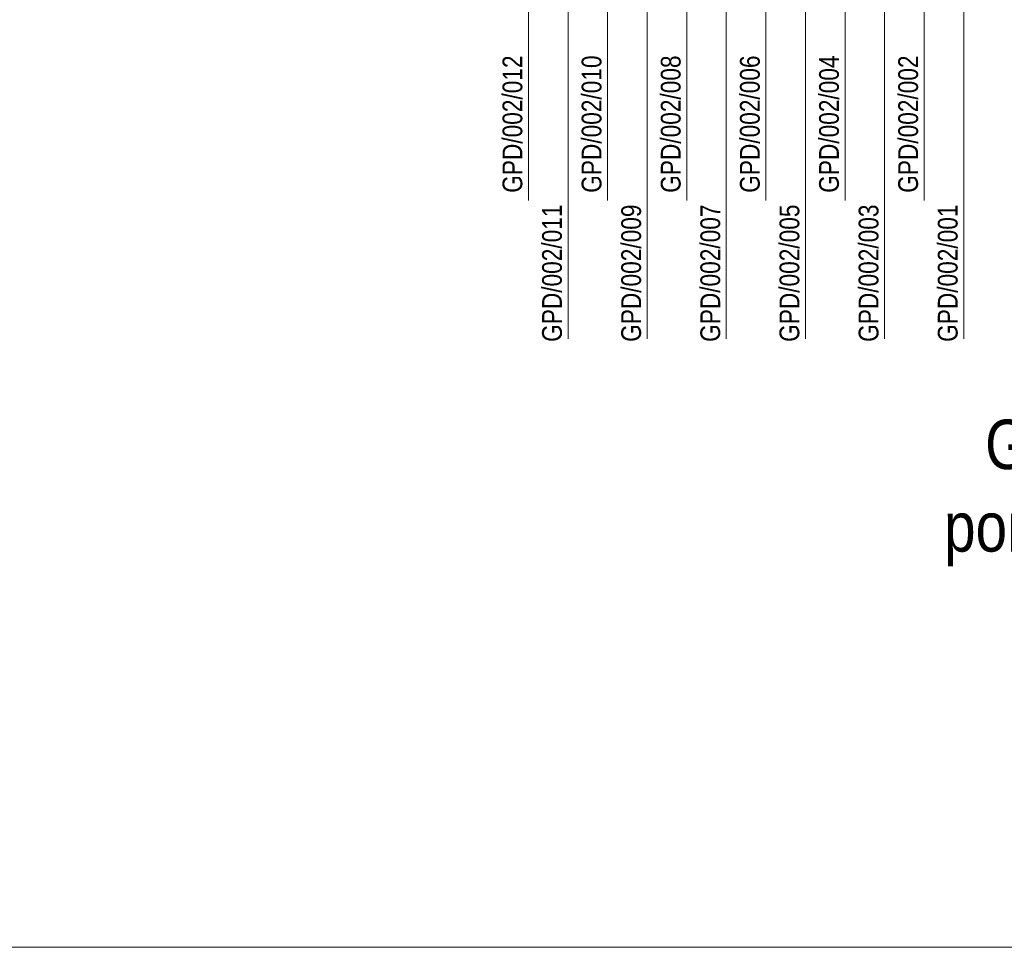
# Model space of a CAD drawing. Header units: millimetres. Extents: x 3585 to 3995, y 1397 to 1684.
# Tile 2 of 26: x 3691 to 3790, y 1397 to 1491. Entities that reach past the tile are written whole.
import ezdxf

# ---------------------------------------------------------------- set-up
doc = ezdxf.new("R2010")
doc.units = ezdxf.units.MM
for name, color, linetype, lineweight in [('#elektryczne', 7, 'Continuous', 20), ('EB_CCTV', 4, 'Continuous', 5), ('EB_LAN', 6, 'Continuous', 9)]:
    doc.layers.add(name, color=color, linetype=linetype, lineweight=lineweight)
doc.styles.add('opisy okien', font='txt', dxfattribs={"height": 15})

msp = doc.modelspace()

# ---------------------------------------------------------------- linework, layer by layer
at = {"layer": '#elektryczne'}
msp.add_lwpolyline([(3584.655, 1396.928), (3584.655, 1683.928), (3994.655, 1683.928), (3994.655, 1396.928)], close=True, dxfattribs=at)
at = {"layer": 'EB_LAN', "linetype": 'Continuous'}
for points in [[(3725.99, 1628.423), (3780.99, 1628.423, -0.414214), (3785.99, 1623.423), (3785.99, 1458.423)], [(3725.99, 1618.423), (3776.99, 1618.423, -0.414214), (3781.99, 1613.423), (3781.99, 1472.423)], [(3725.99, 1608.423), (3772.99, 1608.423, -0.414214), (3777.99, 1603.423), (3777.99, 1458.423)], [(3725.99, 1598.423), (3768.99, 1598.423, -0.414214), (3773.99, 1593.423), (3773.99, 1472.423)], [(3725.99, 1588.423), (3764.99, 1588.423, -0.414214), (3769.99, 1583.423), (3769.99, 1458.423)], [(3725.99, 1578.423), (3760.99, 1578.423, -0.414214), (3765.99, 1573.423), (3765.99, 1472.423)], [(3725.99, 1568.423), (3756.99, 1568.423, -0.414214), (3761.99, 1563.423), (3761.99, 1458.423)], [(3725.99, 1558.423), (3752.99, 1558.423, -0.414214), (3757.99, 1553.423), (3757.99, 1472.423)], [(3725.99, 1548.423), (3748.99, 1548.423, -0.414214), (3753.99, 1543.423), (3753.99, 1458.423)], [(3725.99, 1538.423), (3744.99, 1538.423, -0.414214), (3749.99, 1533.423), (3749.99, 1472.423)], [(3725.99, 1528.423), (3740.99, 1528.423, -0.414214), (3745.99, 1523.423), (3745.99, 1458.423)], [(3725.99, 1518.423), (3736.99, 1518.423, -0.414214), (3741.99, 1513.423), (3741.99, 1472.423)]]:
    msp.add_lwpolyline(points, format="xyb", dxfattribs=at)

# ---------------------------------------------------------------- texts
at = {"layer": 'EB_CCTV', "color": 0, "lineweight": 13, "char_height": 2, "width": 28.74833, "attachment_point": 5, "rotation": 90, "style": 'opisy okien'}
for s, insert in [('\\pxi-3,l4,t4;{\\fArial Narrow|b0|i0|c238|p39;GPD/002/012}', (3740.384, 1479.137)), ('\\pxi-3,l4,t4;{\\fArial Narrow|b0|i0|c238|p39;GPD/002/010}', (3748.384, 1479.137)), ('\\pxi-3,l4,t4;{\\fArial Narrow|b0|i0|c238|p39;GPD/002/008}', (3756.384, 1479.137)), ('\\pxi-3,l4,t4;{\\fArial Narrow|b0|i0|c238|p39;GPD/002/006}', (3764.384, 1479.137)), ('\\pxi-3,l4,t4;{\\fArial Narrow|b0|i0|c238|p39;GPD/002/004}', (3772.384, 1479.137)), ('\\pxi-3,l4,t4;{\\fArial Narrow|b0|i0|c238|p39;GPD/002/002}', (3780.384, 1479.137)), ('\\pxi-3,l4,t4;{\\fArial Narrow|b0|i0|c238|p39;GPD/002/011}', (3744.384, 1464.069)), ('\\pxi-3,l4,t4;{\\fArial Narrow|b0|i0|c238|p39;GPD/002/009}', (3752.384, 1464.069)), ('\\pxi-3,l4,t4;{\\fArial Narrow|b0|i0|c238|p39;GPD/002/007}', (3760.384, 1464.069)), ('\\pxi-3,l4,t4;{\\fArial Narrow|b0|i0|c238|p39;GPD/002/005}', (3768.384, 1464.069)), ('\\pxi-3,l4,t4;{\\fArial Narrow|b0|i0|c238|p39;GPD/002/003}', (3776.384, 1464.069)), ('\\pxi-3,l4,t4;{\\fArial Narrow|b0|i0|c238|p39;GPD/002/001}', (3784.384, 1464.069))]:
    msp.add_mtext(s, dxfattribs=dict(at, insert=insert))
at = {"layer": 'EB_CCTV', "color": 0, "lineweight": 13, "insert": (3791.85, 1442.846), "char_height": 5, "width": 50.29666, "attachment_point": 5, "style": 'opisy okien'}
msp.add_mtext('\\pxi-3,l4,t4;{\\fArial Narrow|b0|i0|c238|p39;GPD \\Ppom. 18}', dxfattribs=at)

doc.saveas('drawing.dxf')
